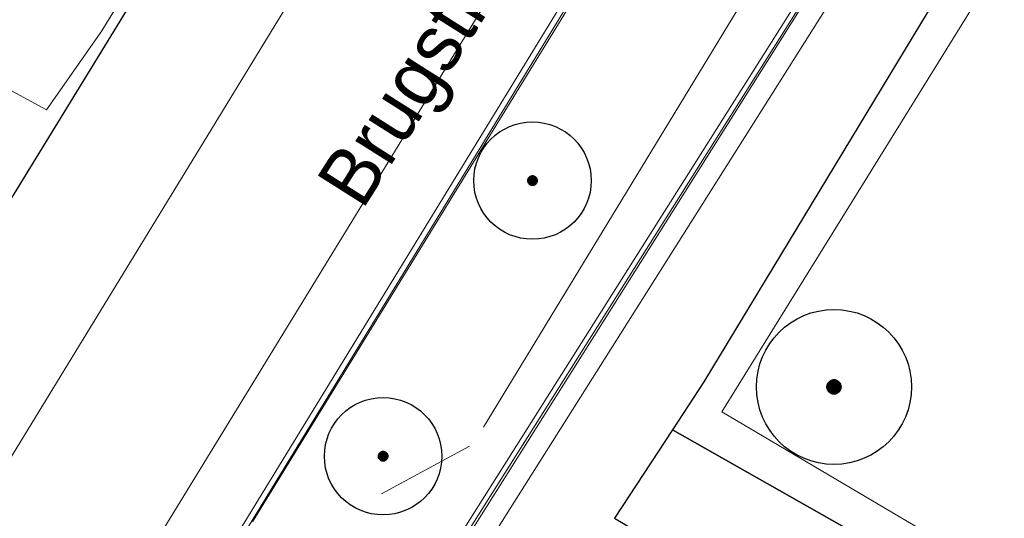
# Model space of a CAD drawing. Extents: x -1000932 to 2054797, y 285738 to 764020.
# Tile 8 of 256: x -421395 to -400441, y 567462 to 578084. Entities that reach past the tile are written whole.
import ezdxf

# ---------------------------------------------------------------- set-up
doc = ezdxf.new("R2010")
doc.units = 0
doc.header["$MEASUREMENT"] = 0
doc.layers.add('31.', color=7, linetype='CONTINUOUS')
doc.layers.add('HATCH_REACTORS', color=7, linetype='CONTINUOUS')
doc.layers.add('V00', color=7, linetype='CONTINUOUS', lineweight=0)
doc.layers.add('Z06', color=7, linetype='CONTINUOUS', lineweight=0)
doc.styles.add('Style-INTL_ISO_EQUAL', font='INTL_ISO_EQUAL.shx')

msp = doc.modelspace()

# ---------------------------------------------------------------- hatches: boundary and pattern name
at = {"layer": '31.', "linetype": 'Continuous'}
for points in [[(-410581.682, 574661.311), (-410581.838, 574655.904), (-410581.682, 574650.467)], [(-410581.244, 574645.092), (-410581.244, 574666.717), (-410581.682, 574661.311), (-410581.682, 574650.467)], [(-410580.526, 574639.717), (-410580.526, 574672.061), (-410581.244, 574666.717), (-410581.244, 574645.092)], [(-410579.494, 574634.404), (-410579.494, 574677.404), (-410580.526, 574672.061), (-410580.526, 574639.717)], [(-410578.182, 574629.154), (-410578.182, 574682.654), (-410579.494, 574677.404), (-410579.494, 574634.404)], [(-410576.619, 574623.967), (-410576.619, 574687.842), (-410578.182, 574682.654), (-410578.182, 574629.154)], [(-410574.744, 574618.873), (-410574.744, 574692.904), (-410576.619, 574687.842), (-410576.619, 574623.967)], [(-410572.588, 574613.904), (-410572.588, 574697.873), (-410574.744, 574692.904), (-410574.744, 574618.873)], [(-410570.182, 574609.061), (-410570.182, 574702.717), (-410572.588, 574697.873), (-410572.588, 574613.904)], [(-410567.526, 574604.342), (-410567.526, 574707.467), (-410570.182, 574702.717), (-410570.182, 574609.061)], [(-410564.619, 574599.779), (-410564.619, 574712.029), (-410567.526, 574707.467), (-410567.526, 574604.342)], [(-410561.463, 574595.373), (-410561.463, 574716.404), (-410564.619, 574712.029), (-410564.619, 574599.779)], [(-410558.057, 574591.154), (-410558.057, 574720.623), (-410561.463, 574716.404), (-410561.463, 574595.373)], [(-410554.432, 574587.123), (-410554.432, 574724.654), (-410558.057, 574720.623), (-410558.057, 574591.154)], [(-410550.619, 574583.279), (-410550.619, 574728.498), (-410554.432, 574724.654), (-410554.432, 574587.123)], [(-410546.588, 574579.686), (-410546.588, 574732.092), (-410550.619, 574728.498), (-410550.619, 574583.279)], [(-410542.369, 574576.279), (-410542.369, 574735.498), (-410546.588, 574732.092), (-410546.588, 574579.686)], [(-410537.963, 574573.123), (-410537.963, 574738.654), (-410542.369, 574735.498), (-410542.369, 574576.279)], [(-410533.401, 574570.217), (-410533.401, 574741.592), (-410537.963, 574738.654), (-410537.963, 574573.123)], [(-410528.682, 574567.529), (-410528.682, 574744.248), (-410533.401, 574741.592), (-410533.401, 574570.217)], [(-410523.838, 574565.154), (-410523.838, 574746.654), (-410528.682, 574744.248), (-410528.682, 574567.529)], [(-410518.838, 574562.998), (-410518.838, 574748.779), (-410523.838, 574746.654), (-410523.838, 574565.154)], [(-410513.776, 574561.123), (-410513.776, 574750.654), (-410518.838, 574748.779), (-410518.838, 574562.998)], [(-410508.588, 574559.529), (-410508.588, 574752.248), (-410513.776, 574750.654), (-410513.776, 574561.123)], [(-410503.338, 574558.217), (-410503.338, 574753.561), (-410508.588, 574752.248), (-410508.588, 574559.529)], [(-410498.026, 574557.217), (-410498.026, 574754.592), (-410503.338, 574753.561), (-410503.338, 574558.217)], [(-410492.651, 574556.467), (-410492.651, 574755.311), (-410498.026, 574754.592), (-410498.026, 574557.217)], [(-410487.244, 574556.029), (-410487.244, 574755.748), (-410492.651, 574755.311), (-410492.651, 574556.467)], [(-410481.838, 574555.904), (-410481.838, 574755.904), (-410487.244, 574755.748), (-410487.244, 574556.029)], [(-410476.432, 574556.029), (-410476.432, 574755.748), (-410481.838, 574755.904), (-410481.838, 574555.904)], [(-410471.026, 574556.467), (-410471.026, 574755.311), (-410476.432, 574755.748), (-410476.432, 574556.029)], [(-410465.651, 574557.217), (-410465.651, 574754.592), (-410471.026, 574755.311), (-410471.026, 574556.467)], [(-410460.338, 574558.217), (-410460.338, 574753.561), (-410465.651, 574754.592), (-410465.651, 574557.217)], [(-410455.088, 574559.529), (-410455.088, 574752.248), (-410460.338, 574753.561), (-410460.338, 574558.217)], [(-410449.901, 574561.123), (-410449.901, 574750.654), (-410455.088, 574752.248), (-410455.088, 574559.529)], [(-410444.838, 574562.998), (-410444.838, 574748.779), (-410449.901, 574750.654), (-410449.901, 574561.123)], [(-410439.838, 574565.154), (-410439.838, 574746.654), (-410444.838, 574748.779), (-410444.838, 574562.998)], [(-410434.994, 574567.529), (-410434.994, 574744.248), (-410439.838, 574746.654), (-410439.838, 574565.154)], [(-410430.276, 574570.217), (-410430.276, 574741.592), (-410434.994, 574744.248), (-410434.994, 574567.529)], [(-410425.713, 574573.123), (-410425.713, 574738.654), (-410430.276, 574741.592), (-410430.276, 574570.217)], [(-410421.307, 574576.279), (-410421.307, 574735.498), (-410425.713, 574738.654), (-410425.713, 574573.123)], [(-410417.088, 574579.686), (-410417.088, 574732.092), (-410421.307, 574735.498), (-410421.307, 574576.279)], [(-410413.057, 574583.279), (-410413.057, 574728.498), (-410417.088, 574732.092), (-410417.088, 574579.686)], [(-410409.244, 574587.123), (-410409.244, 574724.654), (-410413.057, 574728.498), (-410413.057, 574583.279)], [(-410405.619, 574591.154), (-410405.619, 574720.623), (-410409.244, 574724.654), (-410409.244, 574587.123)], [(-410402.244, 574595.373), (-410402.244, 574716.404), (-410405.619, 574720.623), (-410405.619, 574591.154)], [(-410399.057, 574599.779), (-410399.057, 574712.029), (-410402.244, 574716.404), (-410402.244, 574595.373)], [(-410396.151, 574604.342), (-410396.151, 574707.467), (-410399.057, 574712.029), (-410399.057, 574599.779)], [(-410393.494, 574609.061), (-410393.494, 574702.717), (-410396.151, 574707.467), (-410396.151, 574604.342)], [(-410391.088, 574613.904), (-410391.088, 574697.873), (-410393.494, 574702.717), (-410393.494, 574609.061)], [(-410388.932, 574618.873), (-410388.932, 574692.904), (-410391.088, 574697.873), (-410391.088, 574613.904)], [(-410387.088, 574623.967), (-410387.088, 574687.842), (-410388.932, 574692.904), (-410388.932, 574618.873)], [(-410385.494, 574629.154), (-410385.494, 574682.654), (-410387.088, 574687.842), (-410387.088, 574623.967)], [(-410384.182, 574634.404), (-410384.182, 574677.404), (-410385.494, 574682.654), (-410385.494, 574629.154)], [(-410383.151, 574639.717), (-410383.151, 574672.061), (-410384.182, 574677.404), (-410384.182, 574634.404)], [(-410382.432, 574645.092), (-410382.432, 574666.717), (-410383.151, 574672.061), (-410383.151, 574639.717)], [(-410381.994, 574650.467), (-410381.994, 574661.311), (-410382.432, 574666.717), (-410382.432, 574645.092)], [(-410381.838, 574655.904), (-410381.994, 574661.311), (-410381.994, 574650.467)], [(-404162.963, 570146.561), (-404162.963, 570375.217), (-404168.994, 570369.779), (-404168.994, 570151.998)], [(-404156.619, 570141.467), (-404156.619, 570380.311), (-404162.963, 570375.217), (-404162.963, 570146.561)], [(-404150.026, 570136.748), (-404150.026, 570385.061), (-404156.619, 570380.311), (-404156.619, 570141.467)], [(-404143.182, 570132.373), (-404143.182, 570389.436), (-404150.026, 570385.061), (-404150.026, 570136.748)], [(-404136.088, 570128.373), (-404136.088, 570393.404), (-404143.182, 570389.436), (-404143.182, 570132.373)], [(-404128.838, 570124.748), (-404128.838, 570397.029), (-404136.088, 570393.404), (-404136.088, 570128.373)], [(-404121.369, 570121.561), (-404121.369, 570400.248), (-404128.838, 570397.029), (-404128.838, 570124.748)], [(-404113.744, 570118.748), (-404113.744, 570403.029), (-404121.369, 570400.248), (-404121.369, 570121.561)], [(-404105.963, 570116.373), (-404105.963, 570405.436), (-404113.744, 570403.029), (-404113.744, 570118.748)], [(-404098.088, 570114.404), (-404098.088, 570407.373), (-404105.963, 570405.436), (-404105.963, 570116.373)], [(-404090.119, 570112.873), (-404090.119, 570408.904), (-404098.088, 570407.373), (-404098.088, 570114.404)], [(-404082.057, 570111.779), (-404082.057, 570410.029), (-404090.119, 570408.904), (-404090.119, 570112.873)], [(-404073.963, 570111.123), (-404073.963, 570410.686), (-404082.057, 570410.029), (-404082.057, 570111.779)], [(-404065.838, 570110.904), (-404065.838, 570410.904), (-404073.963, 570410.686), (-404073.963, 570111.123)], [(-404057.713, 570111.123), (-404057.713, 570410.686), (-404065.838, 570410.904), (-404065.838, 570110.904)], [(-404049.619, 570111.779), (-404049.619, 570410.029), (-404057.713, 570410.686), (-404057.713, 570111.123)], [(-404041.557, 570112.873), (-404041.557, 570408.904), (-404049.619, 570410.029), (-404049.619, 570111.779)], [(-404033.588, 570114.404), (-404033.588, 570407.373), (-404041.557, 570408.904), (-404041.557, 570112.873)], [(-404025.713, 570116.373), (-404025.713, 570405.436), (-404033.588, 570407.373), (-404033.588, 570114.404)], [(-404017.932, 570118.748), (-404017.932, 570403.029), (-404025.713, 570405.436), (-404025.713, 570116.373)], [(-404010.307, 570121.561), (-404010.307, 570400.248), (-404017.932, 570403.029), (-404017.932, 570118.748)], [(-404002.869, 570124.748), (-404002.869, 570397.029), (-404010.307, 570400.248), (-404010.307, 570121.561)], [(-403995.588, 570128.373), (-403995.588, 570393.404), (-404002.869, 570397.029), (-404002.869, 570124.748)], [(-403988.494, 570132.373), (-403988.494, 570389.436), (-403995.588, 570393.404), (-403995.588, 570128.373)], [(-403981.651, 570136.748), (-403981.651, 570385.061), (-403988.494, 570389.436), (-403988.494, 570132.373)], [(-403975.057, 570141.467), (-403975.057, 570380.311), (-403981.651, 570385.061), (-403981.651, 570136.748)], [(-403968.744, 570146.561), (-403968.744, 570375.217), (-403975.057, 570380.311), (-403975.057, 570141.467)], [(-403962.682, 570151.998), (-403962.682, 570369.779), (-403968.744, 570375.217), (-403968.744, 570146.561)], [(-404215.619, 570269.029), (-404215.838, 570260.904), (-404215.619, 570252.779)], [(-404214.963, 570244.686), (-404214.963, 570277.123), (-404215.619, 570269.029), (-404215.619, 570252.779)], [(-404213.869, 570236.623), (-404213.869, 570285.154), (-404214.963, 570277.123), (-404214.963, 570244.686)], [(-404212.338, 570228.654), (-404212.338, 570293.154), (-404213.869, 570285.154), (-404213.869, 570236.623)], [(-404210.369, 570220.779), (-404210.369, 570301.029), (-404212.338, 570293.154), (-404212.338, 570228.654)], [(-404207.994, 570212.998), (-404207.994, 570308.779), (-404210.369, 570301.029), (-404210.369, 570220.779)], [(-404205.182, 570205.373), (-404205.182, 570316.404), (-404207.994, 570308.779), (-404207.994, 570212.998)], [(-404201.963, 570197.904), (-404201.963, 570323.873), (-404205.182, 570316.404), (-404205.182, 570205.373)], [(-404198.369, 570190.623), (-404198.369, 570331.154), (-404201.963, 570323.873), (-404201.963, 570197.904)], [(-404194.369, 570183.561), (-404194.369, 570338.217), (-404198.369, 570331.154), (-404198.369, 570190.623)], [(-404189.994, 570176.717), (-404189.994, 570345.061), (-404194.369, 570338.217), (-404194.369, 570183.561)], [(-404185.244, 570170.123), (-404185.244, 570351.654), (-404189.994, 570345.061), (-404189.994, 570176.717)], [(-404180.151, 570163.779), (-404180.151, 570357.998), (-404185.244, 570351.654), (-404185.244, 570170.123)], [(-404174.744, 570157.748), (-404174.744, 570364.061), (-404180.151, 570357.998), (-404180.151, 570163.779)], [(-404168.994, 570151.998), (-404168.994, 570369.779), (-404174.744, 570364.061), (-404174.744, 570157.748)], [(-403956.932, 570157.748), (-403956.932, 570364.061), (-403962.682, 570369.779), (-403962.682, 570151.998)], [(-403951.526, 570163.779), (-403951.526, 570357.998), (-403956.932, 570364.061), (-403956.932, 570157.748)], [(-403946.432, 570170.123), (-403946.432, 570351.654), (-403951.526, 570357.998), (-403951.526, 570163.779)], [(-403941.682, 570176.717), (-403941.682, 570345.061), (-403946.432, 570351.654), (-403946.432, 570170.123)], [(-403937.307, 570183.561), (-403937.307, 570338.217), (-403941.682, 570345.061), (-403941.682, 570176.717)], [(-403933.307, 570190.623), (-403933.307, 570331.154), (-403937.307, 570338.217), (-403937.307, 570183.561)], [(-403929.713, 570197.904), (-403929.713, 570323.873), (-403933.307, 570331.154), (-403933.307, 570190.623)], [(-403926.494, 570205.373), (-403926.494, 570316.404), (-403929.713, 570323.873), (-403929.713, 570197.904)], [(-403923.682, 570212.998), (-403923.682, 570308.779), (-403926.494, 570316.404), (-403926.494, 570205.373)], [(-403921.307, 570220.779), (-403921.307, 570301.029), (-403923.682, 570308.779), (-403923.682, 570212.998)], [(-403919.338, 570228.654), (-403919.338, 570293.154), (-403921.307, 570301.029), (-403921.307, 570220.779)], [(-403917.807, 570236.623), (-403917.807, 570285.154), (-403919.338, 570293.154), (-403919.338, 570228.654)], [(-403916.713, 570244.686), (-403916.713, 570277.123), (-403917.807, 570285.154), (-403917.807, 570236.623)], [(-403916.057, 570252.779), (-403916.057, 570269.029), (-403916.713, 570277.123), (-403916.713, 570244.686)], [(-403916.057, 570252.779), (-403915.838, 570260.904), (-403916.057, 570269.029)], [(-413760.682, 568790.311), (-413760.838, 568784.904), (-413760.682, 568779.467)], [(-413760.244, 568774.092), (-413760.244, 568795.717), (-413760.682, 568790.311), (-413760.682, 568779.467)], [(-413759.526, 568768.717), (-413759.526, 568801.061), (-413760.244, 568795.717), (-413760.244, 568774.092)], [(-413758.494, 568763.404), (-413758.494, 568806.404), (-413759.526, 568801.061), (-413759.526, 568768.717)], [(-413757.182, 568758.154), (-413757.182, 568811.654), (-413758.494, 568806.404), (-413758.494, 568763.404)], [(-413755.619, 568752.967), (-413755.619, 568816.811), (-413757.182, 568811.654), (-413757.182, 568758.154)], [(-413753.744, 568747.873), (-413753.744, 568821.904), (-413755.619, 568816.811), (-413755.619, 568752.967)], [(-413751.588, 568742.904), (-413751.588, 568826.873), (-413753.744, 568821.904), (-413753.744, 568747.873)], [(-413749.182, 568738.061), (-413749.182, 568831.748), (-413751.588, 568826.873), (-413751.588, 568742.904)], [(-413746.526, 568733.342), (-413746.526, 568836.436), (-413749.182, 568831.748), (-413749.182, 568738.061)], [(-413743.619, 568728.779), (-413743.619, 568841.029), (-413746.526, 568836.436), (-413746.526, 568733.342)], [(-413740.463, 568724.373), (-413740.463, 568845.404), (-413743.619, 568841.029), (-413743.619, 568728.779)], [(-413737.057, 568720.154), (-413737.057, 568849.623), (-413740.463, 568845.404), (-413740.463, 568724.373)], [(-413733.432, 568716.123), (-413733.432, 568853.654), (-413737.057, 568849.623), (-413737.057, 568720.154)], [(-413729.619, 568712.279), (-413729.619, 568857.498), (-413733.432, 568853.654), (-413733.432, 568716.123)], [(-413725.588, 568708.686), (-413725.588, 568861.123), (-413729.619, 568857.498), (-413729.619, 568712.279)], [(-413721.369, 568705.279), (-413721.369, 568864.498), (-413725.588, 568861.123), (-413725.588, 568708.686)], [(-413716.963, 568702.123), (-413716.963, 568867.654), (-413721.369, 568864.498), (-413721.369, 568705.279)], [(-413712.401, 568699.217), (-413712.401, 568870.592), (-413716.963, 568867.654), (-413716.963, 568702.123)], [(-413707.682, 568696.529), (-413707.682, 568873.248), (-413712.401, 568870.592), (-413712.401, 568699.217)], [(-413702.838, 568694.123), (-413702.838, 568875.654), (-413707.682, 568873.248), (-413707.682, 568696.529)], [(-413697.838, 568691.998), (-413697.838, 568877.779), (-413702.838, 568875.654), (-413702.838, 568694.123)], [(-413692.776, 568690.123), (-413692.776, 568879.654), (-413697.838, 568877.779), (-413697.838, 568691.998)], [(-413687.588, 568688.529), (-413687.588, 568881.248), (-413692.776, 568879.654), (-413692.776, 568690.123)], [(-413682.338, 568687.217), (-413682.338, 568882.561), (-413687.588, 568881.248), (-413687.588, 568688.529)], [(-413677.026, 568686.217), (-413677.026, 568883.592), (-413682.338, 568882.561), (-413682.338, 568687.217)], [(-413671.651, 568685.467), (-413671.651, 568884.311), (-413677.026, 568883.592), (-413677.026, 568686.217)], [(-413666.244, 568685.029), (-413666.244, 568884.748), (-413671.651, 568884.311), (-413671.651, 568685.467)], [(-413660.838, 568684.904), (-413660.838, 568884.904), (-413666.244, 568884.748), (-413666.244, 568685.029)], [(-413655.432, 568685.029), (-413655.432, 568884.748), (-413660.838, 568884.904), (-413660.838, 568684.904)], [(-413650.026, 568685.467), (-413650.026, 568884.311), (-413655.432, 568884.748), (-413655.432, 568685.029)], [(-413644.651, 568686.217), (-413644.651, 568883.592), (-413650.026, 568884.311), (-413650.026, 568685.467)], [(-413639.338, 568687.217), (-413639.338, 568882.561), (-413644.651, 568883.592), (-413644.651, 568686.217)], [(-413634.088, 568688.529), (-413634.088, 568881.248), (-413639.338, 568882.561), (-413639.338, 568687.217)], [(-413628.901, 568690.123), (-413628.901, 568879.654), (-413634.088, 568881.248), (-413634.088, 568688.529)], [(-413623.838, 568691.998), (-413623.838, 568877.779), (-413628.901, 568879.654), (-413628.901, 568690.123)], [(-413618.838, 568694.123), (-413618.838, 568875.654), (-413623.838, 568877.779), (-413623.838, 568691.998)], [(-413613.994, 568696.529), (-413613.994, 568873.248), (-413618.838, 568875.654), (-413618.838, 568694.123)], [(-413609.276, 568699.217), (-413609.276, 568870.592), (-413613.994, 568873.248), (-413613.994, 568696.529)], [(-413604.713, 568702.123), (-413604.713, 568867.654), (-413609.276, 568870.592), (-413609.276, 568699.217)], [(-413600.307, 568705.279), (-413600.307, 568864.498), (-413604.713, 568867.654), (-413604.713, 568702.123)], [(-413596.088, 568708.686), (-413596.088, 568861.123), (-413600.307, 568864.498), (-413600.307, 568705.279)], [(-413592.057, 568712.279), (-413592.057, 568857.498), (-413596.088, 568861.123), (-413596.088, 568708.686)], [(-413588.244, 568716.123), (-413588.244, 568853.654), (-413592.057, 568857.498), (-413592.057, 568712.279)], [(-413584.619, 568720.154), (-413584.619, 568849.623), (-413588.244, 568853.654), (-413588.244, 568716.123)], [(-413581.244, 568724.373), (-413581.244, 568845.404), (-413584.619, 568849.623), (-413584.619, 568720.154)], [(-413578.057, 568728.779), (-413578.057, 568841.029), (-413581.244, 568845.404), (-413581.244, 568724.373)], [(-413575.151, 568733.342), (-413575.151, 568836.436), (-413578.057, 568841.029), (-413578.057, 568728.779)], [(-413572.494, 568738.061), (-413572.494, 568831.748), (-413575.151, 568836.436), (-413575.151, 568733.342)], [(-413570.088, 568742.904), (-413570.088, 568826.873), (-413572.494, 568831.748), (-413572.494, 568738.061)], [(-413567.932, 568747.873), (-413567.932, 568821.904), (-413570.088, 568826.873), (-413570.088, 568742.904)], [(-413566.088, 568752.967), (-413566.088, 568816.811), (-413567.932, 568821.904), (-413567.932, 568747.873)], [(-413564.494, 568758.154), (-413564.494, 568811.654), (-413566.088, 568816.811), (-413566.088, 568752.967)], [(-413563.182, 568763.404), (-413563.182, 568806.404), (-413564.494, 568811.654), (-413564.494, 568758.154)], [(-413562.151, 568768.717), (-413562.151, 568801.061), (-413563.182, 568806.404), (-413563.182, 568763.404)], [(-413561.432, 568774.092), (-413561.432, 568795.717), (-413562.151, 568801.061), (-413562.151, 568768.717)], [(-413560.994, 568779.467), (-413560.994, 568790.311), (-413561.432, 568795.717), (-413561.432, 568774.092)], [(-413560.838, 568784.904), (-413560.994, 568790.311), (-413560.994, 568779.467)]]:
    msp.add_hatch(color=7, dxfattribs=at).paths.add_polyline_path(points, flags=0)

# ---------------------------------------------------------------- linework, layer by layer
at = {"layer": '31.', "color": 7, "linetype": 'Continuous', "lineweight": 25, "ltscale": 10}
for points in [[(-417755.838, 581628.904), (-448608.838, 600580.904), (-484494.838, 570935.904), (-436084.838, 561443.904), (-432209.838, 560656.904), (-428627.838, 562768.904), (-417258.838, 581322.904)], [(-407499.838, 569349.904), (-388106.838, 558340.904), (-371414.838, 556097.904), (-370127.838, 558210.904), (-367193.838, 562945.904), (-373943.838, 567104.904), (-379155.838, 570385.904), (-386306.838, 574886.904), (-399193.838, 582894.904), (-401080.838, 579890.904), (-406832.838, 570368.904)], [(-408735.838, 567462.904), (-394973.838, 559262.904), (-388106.838, 558340.904), (-407499.838, 569349.904)]]:
    msp.add_lwpolyline(points, close=True, dxfattribs=at)
at = {"layer": '31.', "color": 7, "linetype": 'Continuous', "lineweight": 13, "ltscale": 10}
for points in [[(-392601.838, 600527.904), (-411527.838, 569405.904)], [(-429531.838, 548945.904), (-403269.463, 591867.498)], [(-428012.838, 548740.904), (-402084.963, 591142.717)], [(-427908.463, 548681.592), (-401982.588, 591080.092)], [(-398310.869, 588836.592), (-419277.401, 555613.248)], [(-398226.307, 588783.217), (-419192.838, 555559.904)], [(-397803.463, 588516.373), (-418769.994, 555293.061)], [(-408176.838, 580856.904), (-416442.838, 567389.904)], [(-412959.838, 565325.904), (-404628.838, 578561.904)], [(-411825.276, 568997.029), (-413694.088, 567982.654)]]:
    msp.add_lwpolyline(points, dxfattribs=at)
at = {"layer": '31.', "color": 7, "linetype": 'Continuous'}
for centre, radius in [((-410481.838, 574655.904), 1250), ((-404065.838, 570260.904), 1650), ((-413660.838, 568784.904), 1250)]:
    msp.add_circle(centre, radius, dxfattribs=at)
at = {"layer": 'HATCH_REACTORS', "ltscale": 10}
for points in [[(-410581.682, 574661.311), (-410581.838, 574655.904), (-410581.682, 574650.467)], [(-410581.244, 574645.092), (-410581.244, 574666.717), (-410581.682, 574661.311), (-410581.682, 574650.467)], [(-410580.526, 574639.717), (-410580.526, 574672.061), (-410581.244, 574666.717), (-410581.244, 574645.092)], [(-410579.494, 574634.404), (-410579.494, 574677.404), (-410580.526, 574672.061), (-410580.526, 574639.717)], [(-410578.182, 574629.154), (-410578.182, 574682.654), (-410579.494, 574677.404), (-410579.494, 574634.404)], [(-410576.619, 574623.967), (-410576.619, 574687.842), (-410578.182, 574682.654), (-410578.182, 574629.154)], [(-410574.744, 574618.873), (-410574.744, 574692.904), (-410576.619, 574687.842), (-410576.619, 574623.967)], [(-410572.588, 574613.904), (-410572.588, 574697.873), (-410574.744, 574692.904), (-410574.744, 574618.873)], [(-410570.182, 574609.061), (-410570.182, 574702.717), (-410572.588, 574697.873), (-410572.588, 574613.904)], [(-410567.526, 574604.342), (-410567.526, 574707.467), (-410570.182, 574702.717), (-410570.182, 574609.061)], [(-410564.619, 574599.779), (-410564.619, 574712.029), (-410567.526, 574707.467), (-410567.526, 574604.342)], [(-410561.463, 574595.373), (-410561.463, 574716.404), (-410564.619, 574712.029), (-410564.619, 574599.779)], [(-410558.057, 574591.154), (-410558.057, 574720.623), (-410561.463, 574716.404), (-410561.463, 574595.373)], [(-410554.432, 574587.123), (-410554.432, 574724.654), (-410558.057, 574720.623), (-410558.057, 574591.154)], [(-410550.619, 574583.279), (-410550.619, 574728.498), (-410554.432, 574724.654), (-410554.432, 574587.123)], [(-410546.588, 574579.686), (-410546.588, 574732.092), (-410550.619, 574728.498), (-410550.619, 574583.279)], [(-410542.369, 574576.279), (-410542.369, 574735.498), (-410546.588, 574732.092), (-410546.588, 574579.686)], [(-410537.963, 574573.123), (-410537.963, 574738.654), (-410542.369, 574735.498), (-410542.369, 574576.279)], [(-410533.401, 574570.217), (-410533.401, 574741.592), (-410537.963, 574738.654), (-410537.963, 574573.123)], [(-410528.682, 574567.529), (-410528.682, 574744.248), (-410533.401, 574741.592), (-410533.401, 574570.217)], [(-410523.838, 574565.154), (-410523.838, 574746.654), (-410528.682, 574744.248), (-410528.682, 574567.529)], [(-410518.838, 574562.998), (-410518.838, 574748.779), (-410523.838, 574746.654), (-410523.838, 574565.154)], [(-410513.776, 574561.123), (-410513.776, 574750.654), (-410518.838, 574748.779), (-410518.838, 574562.998)], [(-410508.588, 574559.529), (-410508.588, 574752.248), (-410513.776, 574750.654), (-410513.776, 574561.123)], [(-410503.338, 574558.217), (-410503.338, 574753.561), (-410508.588, 574752.248), (-410508.588, 574559.529)], [(-410498.026, 574557.217), (-410498.026, 574754.592), (-410503.338, 574753.561), (-410503.338, 574558.217)], [(-410492.651, 574556.467), (-410492.651, 574755.311), (-410498.026, 574754.592), (-410498.026, 574557.217)], [(-410487.244, 574556.029), (-410487.244, 574755.748), (-410492.651, 574755.311), (-410492.651, 574556.467)], [(-410481.838, 574555.904), (-410481.838, 574755.904), (-410487.244, 574755.748), (-410487.244, 574556.029)], [(-410476.432, 574556.029), (-410476.432, 574755.748), (-410481.838, 574755.904), (-410481.838, 574555.904)], [(-410471.026, 574556.467), (-410471.026, 574755.311), (-410476.432, 574755.748), (-410476.432, 574556.029)], [(-410465.651, 574557.217), (-410465.651, 574754.592), (-410471.026, 574755.311), (-410471.026, 574556.467)], [(-410460.338, 574558.217), (-410460.338, 574753.561), (-410465.651, 574754.592), (-410465.651, 574557.217)], [(-410455.088, 574559.529), (-410455.088, 574752.248), (-410460.338, 574753.561), (-410460.338, 574558.217)], [(-410449.901, 574561.123), (-410449.901, 574750.654), (-410455.088, 574752.248), (-410455.088, 574559.529)], [(-410444.838, 574562.998), (-410444.838, 574748.779), (-410449.901, 574750.654), (-410449.901, 574561.123)], [(-410439.838, 574565.154), (-410439.838, 574746.654), (-410444.838, 574748.779), (-410444.838, 574562.998)], [(-410434.994, 574567.529), (-410434.994, 574744.248), (-410439.838, 574746.654), (-410439.838, 574565.154)], [(-410430.276, 574570.217), (-410430.276, 574741.592), (-410434.994, 574744.248), (-410434.994, 574567.529)], [(-410425.713, 574573.123), (-410425.713, 574738.654), (-410430.276, 574741.592), (-410430.276, 574570.217)], [(-410421.307, 574576.279), (-410421.307, 574735.498), (-410425.713, 574738.654), (-410425.713, 574573.123)], [(-410417.088, 574579.686), (-410417.088, 574732.092), (-410421.307, 574735.498), (-410421.307, 574576.279)], [(-410413.057, 574583.279), (-410413.057, 574728.498), (-410417.088, 574732.092), (-410417.088, 574579.686)], [(-410409.244, 574587.123), (-410409.244, 574724.654), (-410413.057, 574728.498), (-410413.057, 574583.279)], [(-410405.619, 574591.154), (-410405.619, 574720.623), (-410409.244, 574724.654), (-410409.244, 574587.123)], [(-410402.244, 574595.373), (-410402.244, 574716.404), (-410405.619, 574720.623), (-410405.619, 574591.154)], [(-410399.057, 574599.779), (-410399.057, 574712.029), (-410402.244, 574716.404), (-410402.244, 574595.373)], [(-410396.151, 574604.342), (-410396.151, 574707.467), (-410399.057, 574712.029), (-410399.057, 574599.779)], [(-410393.494, 574609.061), (-410393.494, 574702.717), (-410396.151, 574707.467), (-410396.151, 574604.342)], [(-410391.088, 574613.904), (-410391.088, 574697.873), (-410393.494, 574702.717), (-410393.494, 574609.061)], [(-410388.932, 574618.873), (-410388.932, 574692.904), (-410391.088, 574697.873), (-410391.088, 574613.904)], [(-410387.088, 574623.967), (-410387.088, 574687.842), (-410388.932, 574692.904), (-410388.932, 574618.873)], [(-410385.494, 574629.154), (-410385.494, 574682.654), (-410387.088, 574687.842), (-410387.088, 574623.967)], [(-410384.182, 574634.404), (-410384.182, 574677.404), (-410385.494, 574682.654), (-410385.494, 574629.154)], [(-410383.151, 574639.717), (-410383.151, 574672.061), (-410384.182, 574677.404), (-410384.182, 574634.404)], [(-410382.432, 574645.092), (-410382.432, 574666.717), (-410383.151, 574672.061), (-410383.151, 574639.717)], [(-410381.994, 574650.467), (-410381.994, 574661.311), (-410382.432, 574666.717), (-410382.432, 574645.092)], [(-410381.838, 574655.904), (-410381.838, 574655.904), (-410381.994, 574661.311), (-410381.994, 574650.467)], [(-404162.963, 570146.561), (-404162.963, 570375.217), (-404168.994, 570369.779), (-404168.994, 570151.998)], [(-404156.619, 570141.467), (-404156.619, 570380.311), (-404162.963, 570375.217), (-404162.963, 570146.561)], [(-404150.026, 570136.748), (-404150.026, 570385.061), (-404156.619, 570380.311), (-404156.619, 570141.467)], [(-404143.182, 570132.373), (-404143.182, 570389.436), (-404150.026, 570385.061), (-404150.026, 570136.748)], [(-404136.088, 570128.373), (-404136.088, 570393.404), (-404143.182, 570389.436), (-404143.182, 570132.373)], [(-404128.838, 570124.748), (-404128.838, 570397.029), (-404136.088, 570393.404), (-404136.088, 570128.373)], [(-404121.369, 570121.561), (-404121.369, 570400.248), (-404128.838, 570397.029), (-404128.838, 570124.748)], [(-404113.744, 570118.748), (-404113.744, 570403.029), (-404121.369, 570400.248), (-404121.369, 570121.561)], [(-404105.963, 570116.373), (-404105.963, 570405.436), (-404113.744, 570403.029), (-404113.744, 570118.748)], [(-404098.088, 570114.404), (-404098.088, 570407.373), (-404105.963, 570405.436), (-404105.963, 570116.373)], [(-404090.119, 570112.873), (-404090.119, 570408.904), (-404098.088, 570407.373), (-404098.088, 570114.404)], [(-404082.057, 570111.779), (-404082.057, 570410.029), (-404090.119, 570408.904), (-404090.119, 570112.873)], [(-404073.963, 570111.123), (-404073.963, 570410.686), (-404082.057, 570410.029), (-404082.057, 570111.779)], [(-404065.838, 570110.904), (-404065.838, 570410.904), (-404073.963, 570410.686), (-404073.963, 570111.123)], [(-404057.713, 570111.123), (-404057.713, 570410.686), (-404065.838, 570410.904), (-404065.838, 570110.904)], [(-404049.619, 570111.779), (-404049.619, 570410.029), (-404057.713, 570410.686), (-404057.713, 570111.123)], [(-404041.557, 570112.873), (-404041.557, 570408.904), (-404049.619, 570410.029), (-404049.619, 570111.779)], [(-404033.588, 570114.404), (-404033.588, 570407.373), (-404041.557, 570408.904), (-404041.557, 570112.873)], [(-404025.713, 570116.373), (-404025.713, 570405.436), (-404033.588, 570407.373), (-404033.588, 570114.404)], [(-404017.932, 570118.748), (-404017.932, 570403.029), (-404025.713, 570405.436), (-404025.713, 570116.373)], [(-404010.307, 570121.561), (-404010.307, 570400.248), (-404017.932, 570403.029), (-404017.932, 570118.748)], [(-404002.869, 570124.748), (-404002.869, 570397.029), (-404010.307, 570400.248), (-404010.307, 570121.561)], [(-403995.588, 570128.373), (-403995.588, 570393.404), (-404002.869, 570397.029), (-404002.869, 570124.748)], [(-403988.494, 570132.373), (-403988.494, 570389.436), (-403995.588, 570393.404), (-403995.588, 570128.373)], [(-403981.651, 570136.748), (-403981.651, 570385.061), (-403988.494, 570389.436), (-403988.494, 570132.373)], [(-403975.057, 570141.467), (-403975.057, 570380.311), (-403981.651, 570385.061), (-403981.651, 570136.748)], [(-403968.744, 570146.561), (-403968.744, 570375.217), (-403975.057, 570380.311), (-403975.057, 570141.467)], [(-403962.682, 570151.998), (-403962.682, 570369.779), (-403968.744, 570375.217), (-403968.744, 570146.561)], [(-404215.619, 570269.029), (-404215.838, 570260.904), (-404215.619, 570252.779)], [(-404214.963, 570244.686), (-404214.963, 570277.123), (-404215.619, 570269.029), (-404215.619, 570252.779)], [(-404213.869, 570236.623), (-404213.869, 570285.154), (-404214.963, 570277.123), (-404214.963, 570244.686)], [(-404212.338, 570228.654), (-404212.338, 570293.154), (-404213.869, 570285.154), (-404213.869, 570236.623)], [(-404210.369, 570220.779), (-404210.369, 570301.029), (-404212.338, 570293.154), (-404212.338, 570228.654)], [(-404207.994, 570212.998), (-404207.994, 570308.779), (-404210.369, 570301.029), (-404210.369, 570220.779)], [(-404205.182, 570205.373), (-404205.182, 570316.404), (-404207.994, 570308.779), (-404207.994, 570212.998)], [(-404201.963, 570197.904), (-404201.963, 570323.873), (-404205.182, 570316.404), (-404205.182, 570205.373)], [(-404198.369, 570190.623), (-404198.369, 570331.154), (-404201.963, 570323.873), (-404201.963, 570197.904)], [(-404194.369, 570183.561), (-404194.369, 570338.217), (-404198.369, 570331.154), (-404198.369, 570190.623)], [(-404189.994, 570176.717), (-404189.994, 570345.061), (-404194.369, 570338.217), (-404194.369, 570183.561)], [(-404185.244, 570170.123), (-404185.244, 570351.654), (-404189.994, 570345.061), (-404189.994, 570176.717)], [(-404180.151, 570163.779), (-404180.151, 570357.998), (-404185.244, 570351.654), (-404185.244, 570170.123)], [(-404174.744, 570157.748), (-404174.744, 570364.061), (-404180.151, 570357.998), (-404180.151, 570163.779)], [(-404168.994, 570151.998), (-404168.994, 570369.779), (-404174.744, 570364.061), (-404174.744, 570157.748)], [(-403956.932, 570157.748), (-403956.932, 570364.061), (-403962.682, 570369.779), (-403962.682, 570151.998)], [(-403951.526, 570163.779), (-403951.526, 570357.998), (-403956.932, 570364.061), (-403956.932, 570157.748)], [(-403946.432, 570170.123), (-403946.432, 570351.654), (-403951.526, 570357.998), (-403951.526, 570163.779)], [(-403941.682, 570176.717), (-403941.682, 570345.061), (-403946.432, 570351.654), (-403946.432, 570170.123)], [(-403937.307, 570183.561), (-403937.307, 570338.217), (-403941.682, 570345.061), (-403941.682, 570176.717)], [(-403933.307, 570190.623), (-403933.307, 570331.154), (-403937.307, 570338.217), (-403937.307, 570183.561)], [(-403929.713, 570197.904), (-403929.713, 570323.873), (-403933.307, 570331.154), (-403933.307, 570190.623)], [(-403926.494, 570205.373), (-403926.494, 570316.404), (-403929.713, 570323.873), (-403929.713, 570197.904)], [(-403923.682, 570212.998), (-403923.682, 570308.779), (-403926.494, 570316.404), (-403926.494, 570205.373)], [(-403921.307, 570220.779), (-403921.307, 570301.029), (-403923.682, 570308.779), (-403923.682, 570212.998)], [(-403919.338, 570228.654), (-403919.338, 570293.154), (-403921.307, 570301.029), (-403921.307, 570220.779)], [(-403917.807, 570236.623), (-403917.807, 570285.154), (-403919.338, 570293.154), (-403919.338, 570228.654)], [(-403916.713, 570244.686), (-403916.713, 570277.123), (-403917.807, 570285.154), (-403917.807, 570236.623)], [(-403916.057, 570252.779), (-403916.057, 570269.029), (-403916.713, 570277.123), (-403916.713, 570244.686)], [(-403916.057, 570252.779), (-403915.838, 570260.904), (-403916.057, 570269.029)], [(-413760.682, 568790.311), (-413760.838, 568784.904), (-413760.682, 568779.467)], [(-413760.244, 568774.092), (-413760.244, 568795.717), (-413760.682, 568790.311), (-413760.682, 568779.467)], [(-413759.526, 568768.717), (-413759.526, 568801.061), (-413760.244, 568795.717), (-413760.244, 568774.092)], [(-413758.494, 568763.404), (-413758.494, 568806.404), (-413759.526, 568801.061), (-413759.526, 568768.717)], [(-413757.182, 568758.154), (-413757.182, 568811.654), (-413758.494, 568806.404), (-413758.494, 568763.404)], [(-413755.619, 568752.967), (-413755.619, 568816.811), (-413757.182, 568811.654), (-413757.182, 568758.154)], [(-413753.744, 568747.873), (-413753.744, 568821.904), (-413755.619, 568816.811), (-413755.619, 568752.967)], [(-413751.588, 568742.904), (-413751.588, 568826.873), (-413753.744, 568821.904), (-413753.744, 568747.873)], [(-413749.182, 568738.061), (-413749.182, 568831.748), (-413751.588, 568826.873), (-413751.588, 568742.904)], [(-413746.526, 568733.342), (-413746.526, 568836.436), (-413749.182, 568831.748), (-413749.182, 568738.061)], [(-413743.619, 568728.779), (-413743.619, 568841.029), (-413746.526, 568836.436), (-413746.526, 568733.342)], [(-413740.463, 568724.373), (-413740.463, 568845.404), (-413743.619, 568841.029), (-413743.619, 568728.779)], [(-413737.057, 568720.154), (-413737.057, 568849.623), (-413740.463, 568845.404), (-413740.463, 568724.373)], [(-413733.432, 568716.123), (-413733.432, 568853.654), (-413737.057, 568849.623), (-413737.057, 568720.154)], [(-413729.619, 568712.279), (-413729.619, 568857.498), (-413733.432, 568853.654), (-413733.432, 568716.123)], [(-413725.588, 568708.686), (-413725.588, 568861.123), (-413729.619, 568857.498), (-413729.619, 568712.279)], [(-413721.369, 568705.279), (-413721.369, 568864.498), (-413725.588, 568861.123), (-413725.588, 568708.686)], [(-413716.963, 568702.123), (-413716.963, 568867.654), (-413721.369, 568864.498), (-413721.369, 568705.279)], [(-413712.401, 568699.217), (-413712.401, 568870.592), (-413716.963, 568867.654), (-413716.963, 568702.123)], [(-413707.682, 568696.529), (-413707.682, 568873.248), (-413712.401, 568870.592), (-413712.401, 568699.217)], [(-413702.838, 568694.123), (-413702.838, 568875.654), (-413707.682, 568873.248), (-413707.682, 568696.529)], [(-413697.838, 568691.998), (-413697.838, 568877.779), (-413702.838, 568875.654), (-413702.838, 568694.123)], [(-413692.776, 568690.123), (-413692.776, 568879.654), (-413697.838, 568877.779), (-413697.838, 568691.998)], [(-413687.588, 568688.529), (-413687.588, 568881.248), (-413692.776, 568879.654), (-413692.776, 568690.123)], [(-413682.338, 568687.217), (-413682.338, 568882.561), (-413687.588, 568881.248), (-413687.588, 568688.529)], [(-413677.026, 568686.217), (-413677.026, 568883.592), (-413682.338, 568882.561), (-413682.338, 568687.217)], [(-413671.651, 568685.467), (-413671.651, 568884.311), (-413677.026, 568883.592), (-413677.026, 568686.217)], [(-413666.244, 568685.029), (-413666.244, 568884.748), (-413671.651, 568884.311), (-413671.651, 568685.467)], [(-413660.838, 568684.904), (-413660.838, 568884.904), (-413666.244, 568884.748), (-413666.244, 568685.029)], [(-413655.432, 568685.029), (-413655.432, 568884.748), (-413660.838, 568884.904), (-413660.838, 568684.904)], [(-413650.026, 568685.467), (-413650.026, 568884.311), (-413655.432, 568884.748), (-413655.432, 568685.029)], [(-413644.651, 568686.217), (-413644.651, 568883.592), (-413650.026, 568884.311), (-413650.026, 568685.467)], [(-413639.338, 568687.217), (-413639.338, 568882.561), (-413644.651, 568883.592), (-413644.651, 568686.217)], [(-413634.088, 568688.529), (-413634.088, 568881.248), (-413639.338, 568882.561), (-413639.338, 568687.217)], [(-413628.901, 568690.123), (-413628.901, 568879.654), (-413634.088, 568881.248), (-413634.088, 568688.529)], [(-413623.838, 568691.998), (-413623.838, 568877.779), (-413628.901, 568879.654), (-413628.901, 568690.123)], [(-413618.838, 568694.123), (-413618.838, 568875.654), (-413623.838, 568877.779), (-413623.838, 568691.998)], [(-413613.994, 568696.529), (-413613.994, 568873.248), (-413618.838, 568875.654), (-413618.838, 568694.123)], [(-413609.276, 568699.217), (-413609.276, 568870.592), (-413613.994, 568873.248), (-413613.994, 568696.529)], [(-413604.713, 568702.123), (-413604.713, 568867.654), (-413609.276, 568870.592), (-413609.276, 568699.217)], [(-413600.307, 568705.279), (-413600.307, 568864.498), (-413604.713, 568867.654), (-413604.713, 568702.123)], [(-413596.088, 568708.686), (-413596.088, 568861.123), (-413600.307, 568864.498), (-413600.307, 568705.279)], [(-413592.057, 568712.279), (-413592.057, 568857.498), (-413596.088, 568861.123), (-413596.088, 568708.686)], [(-413588.244, 568716.123), (-413588.244, 568853.654), (-413592.057, 568857.498), (-413592.057, 568712.279)], [(-413584.619, 568720.154), (-413584.619, 568849.623), (-413588.244, 568853.654), (-413588.244, 568716.123)], [(-413581.244, 568724.373), (-413581.244, 568845.404), (-413584.619, 568849.623), (-413584.619, 568720.154)], [(-413578.057, 568728.779), (-413578.057, 568841.029), (-413581.244, 568845.404), (-413581.244, 568724.373)], [(-413575.151, 568733.342), (-413575.151, 568836.436), (-413578.057, 568841.029), (-413578.057, 568728.779)], [(-413572.494, 568738.061), (-413572.494, 568831.748), (-413575.151, 568836.436), (-413575.151, 568733.342)], [(-413570.088, 568742.904), (-413570.088, 568826.873), (-413572.494, 568831.748), (-413572.494, 568738.061)], [(-413567.932, 568747.873), (-413567.932, 568821.904), (-413570.088, 568826.873), (-413570.088, 568742.904)], [(-413566.088, 568752.967), (-413566.088, 568816.811), (-413567.932, 568821.904), (-413567.932, 568747.873)], [(-413564.494, 568758.154), (-413564.494, 568811.654), (-413566.088, 568816.811), (-413566.088, 568752.967)], [(-413563.182, 568763.404), (-413563.182, 568806.404), (-413564.494, 568811.654), (-413564.494, 568758.154)], [(-413562.151, 568768.717), (-413562.151, 568801.061), (-413563.182, 568806.404), (-413563.182, 568763.404)], [(-413561.432, 568774.092), (-413561.432, 568795.717), (-413562.151, 568801.061), (-413562.151, 568768.717)], [(-413560.994, 568779.467), (-413560.994, 568790.311), (-413561.432, 568795.717), (-413561.432, 568774.092)], [(-413560.838, 568784.904), (-413560.838, 568784.904), (-413560.994, 568790.311), (-413560.994, 568779.467)]]:
    msp.add_lwpolyline(points, close=True, dxfattribs=at)
at = {"layer": 'V00', "flags": 128}
for points in [[(-385789.734, 608491.921), (-379825.734, 617967.921), (-379207.734, 618108.921), (-377848.734, 617355.921), (-398195.734, 584724.921), (-397453.734, 584278.921), (-406449.734, 569733.921), (-397530.734, 564456.921)], [(-405205.734, 601525.921), (-419644.734, 577842.921)], [(-402578.734, 599891.921), (-422259.734, 567663.921)], [(-408176.734, 580856.921), (-416442.734, 567389.921)], [(-412959.734, 565325.921), (-404628.734, 578561.921)], [(-419644.734, 577842.921), (-420824.734, 576161.921), (-422464.734, 577047.921)]]:
    msp.add_lwpolyline(points, dxfattribs=at)

# ---------------------------------------------------------------- texts
at = {"layer": 'Z06', "style": 'Style-INTL_ISO_EQUAL'}
msp.add_text('Brugstraat', height=1200, rotation=57.6606229, dxfattribs=at).set_placement((-414104.734, 574009.921))

doc.saveas('drawing.dxf')
